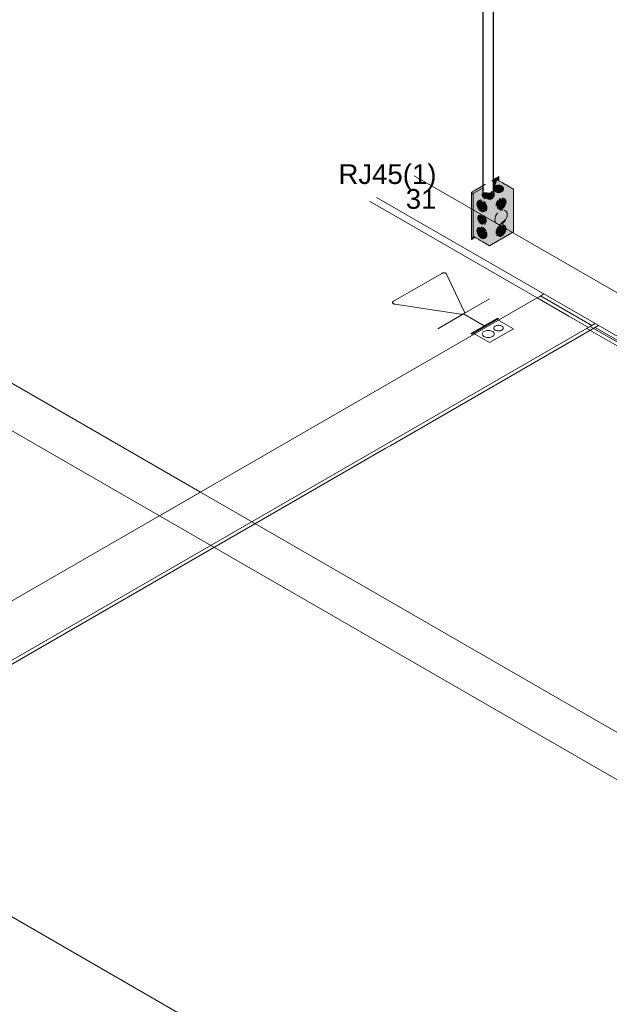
# Model space of a CAD drawing. Header units: millimetres. Extents: x 4476663 to 4477054, y -30323851 to -30323414.
# Tile 10 of 256: x 4476924 to 4476930, y -30323833 to -30323823. Entities that reach past the tile are written whole.
import ezdxf

# ---------------------------------------------------------------- set-up
doc = ezdxf.new("R2010")
doc.units = ezdxf.units.MM
doc.linetypes.add('NULL', pattern=[0])
for name, color, linetype, lineweight in [('CE-Caixa', 9, 'Continuous', 18), ('CE-Condutos (Teto)', 1, 'Continuous', 25), ('CE-PT Dados', 7, 'Continuous', 5), ('DI-Elementos externos em vista', 9, 'Continuous', 5), ('IFC-Caixa de passagem-Contorno', 44, 'Continuous', 5), ('IFC-Parede padrão-Contorno', 44, 'Continuous', 5), ('IFC-Parede-Contorno', 42, 'Continuous', 5), ('Textos', 7, 'Continuous', 9)]:
    doc.layers.add(name, color=color, linetype=linetype, lineweight=lineweight)
doc.styles.add('ARIAL', font='arial.ttf')

msp = doc.modelspace()

# ---------------------------------------------------------------- hatches: boundary and pattern name
at = {"layer": 'CE-Caixa', "linetype": 'Continuous'}
for points in [[(4476928.6135, -30323824.6307), (4476928.6244, -30323824.5938), (4476928.5502, -30323824.6366), (4476928.5642, -30323824.6517), (4476928.5876, -30323824.6381)], [(4476928.6244, -30323824.5938), (4476928.6135, -30323824.6307), (4476928.6244, -30323824.637)], [(4476928.4699, -30323824.7061), (4476928.4629, -30323824.703), (4476928.4867, -30323824.6733), (4476928.3473, -30323824.7538), (4476928.3722, -30323824.7625), (4476928.3939, -30323824.75), (4476928.4847, -30323824.7126), (4476928.4403, -30323824.7232)], [(4476928.607, -30323824.627), (4476928.5919, -30323824.6736), (4476928.571, -30323824.7107), (4476928.5649, -30323824.7472), (4476928.5666, -30323824.7489), (4476928.5372, -30323824.8375), (4476928.48, -30323824.77), (4476928.4548, -30323824.772), (4476928.4642, -30323824.7514), (4476928.4479, -30323824.7571), (4476928.4723, -30323824.7401), (4476928.4903, -30323824.7151), (4476928.4856, -30323824.713), (4476928.4403, -30323824.7232), (4476928.3645, -30323824.767), (4476928.4316, -30323824.9826), (4476928.4628, -30323825.0773), (4476928.4324, -30323824.9832), (4476928.4669, -30323825.076), (4476928.4337, -30323824.9824), (4476928.4439, -30323824.9788), (4476928.4875, -30323825.0375), (4476928.4587, -30323824.9742), (4476928.4227, -30323824.9035), (4476928.4158, -30323824.9076), (4476928.4158, -30323824.8797), (4476928.4698, -30323824.8713), (4476928.4759, -30323824.9292), (4476928.4258, -30323824.9018), (4476928.4875, -30323825.0375), (4476928.4447, -30323824.9786), (4476928.4342, -30323824.9822), (4476928.4673, -30323825.0762), (4476928.4468, -30323824.9858), (4476928.4686, -30323825.0755), (4476928.4674, -30323825.0761), (4476928.4326, -30323824.9823), (4476928.4628, -30323825.0773), (4476928.4613, -30323825.0777), (4476928.4997, -30323825.2016), (4476928.4994, -30323825.1633), (4476928.4978, -30323825.1573), (4476928.4997, -30323825.2016), (4476928.529, -30323825.296), (4476928.529, -30323824.862), (4476928.7715, -30323824.722)], [(4476928.4403, -30323824.7232), (4476928.467, -30323824.7172), (4476928.4695, -30323824.7064)], [(4476928.607, -30323824.627), (4476928.571, -30323824.6478), (4476928.5619, -30323824.6879), (4476928.571, -30323824.6853), (4476928.5633, -30323824.6939), (4476928.5853, -30323824.6907)], [(4476928.5801, -30323824.693), (4476928.5745, -30323824.6955), (4476928.5672, -30323824.711)], [(4476928.6244, -30323824.6827), (4476928.6073, -30323824.6834), (4476928.5853, -30323824.6907), (4476928.5727, -30323824.7034), (4476928.571, -30323824.7275), (4476928.5775, -30323824.7416), (4476928.5955, -30323824.752), (4476928.62, -30323824.7558), (4476928.6546, -30323824.7475), (4476928.6673, -30323824.7348), (4476928.669, -30323824.7107), (4476928.6624, -30323824.6965), (4476928.6445, -30323824.6862)], [(4476928.5711, -30323824.7101), (4476928.5859, -30323824.6904), (4476928.5801, -30323824.693)], [(4476928.3645, -30323824.7924), (4476928.3645, -30323824.767), (4476928.3722, -30323824.7625), (4476928.3473, -30323824.7538)], [(4476928.3473, -30323825.2338), (4476928.3645, -30323825.1753), (4476928.3645, -30323824.8668), (4476928.3626, -30323824.8405), (4476928.3611, -30323824.9391), (4476928.3645, -30323824.7924), (4476928.3473, -30323824.7538)], [(4476928.3645, -30323825.201), (4476928.529, -30323825.296), (4476928.4929, -30323825.2547), (4476928.4662, -30323825.2353), (4476928.4677, -30323825.2291), (4476928.4332, -30323825.2113), (4476928.4177, -30323825.1931), (4476928.3992, -30323825.1387), (4476928.4149, -30323825.1146), (4476928.4158, -30323825.1811), (4476928.4177, -30323825.1931), (4476928.4332, -30323825.2113), (4476928.4677, -30323825.2291), (4476928.4662, -30323825.2353), (4476928.4929, -30323825.2547), (4476928.529, -30323825.296), (4476928.4597, -30323825.0731), (4476928.4351, -30323825.0589), (4476928.4158, -30323825.0217), (4476928.4471, -30323825.0324), (4476928.3645, -30323824.767)], [(4476928.4216, -30323824.7631), (4476928.5102, -30323824.7239), (4476928.5095, -30323824.7236)], [(4476928.5752, -30323824.7615), (4476928.463, -30323824.753), (4476928.4569, -30323824.7615), (4476928.4548, -30323824.7875), (4476928.4849, -30323824.8172), (4476928.5161, -30323824.8224), (4476928.5467, -30323824.8171), (4476928.5633, -30323824.8069), (4476928.5752, -30323824.7836)], [(4476928.5481, -30323824.7407), (4476928.5043, -30323824.7988), (4476928.5372, -30323824.8375), (4476928.5615, -30323824.7473)], [(4476928.529, -30323825.296), (4476928.7715, -30323825.156), (4476928.7715, -30323824.722), (4476928.529, -30323824.862), (4476928.5394, -30323824.868), (4476928.7611, -30323824.74), (4476928.7611, -30323825.15), (4476928.5394, -30323825.278), (4476928.5394, -30323824.868), (4476928.529, -30323824.862)], [(4476928.5616, -30323824.7467), (4476928.5372, -30323824.8375), (4476928.5524, -30323824.7917)], [(4476928.5394, -30323825.278), (4476928.6202, -30323825.0821), (4476928.6012, -30323825.063), (4476928.6236, -30323825.0165), (4476928.6244, -30323825.0717), (4476928.6804, -30323824.9359), (4476928.6244, -30323824.9035), (4476928.6609, -30323824.9214), (4476928.6804, -30323824.9359), (4476928.7611, -30323824.74), (4476928.5394, -30323824.868), (4476928.5394, -30323825.0147), (4476928.5983, -30323825.0692), (4476928.6016, -30323825.0869), (4476928.5798, -30323825.0612), (4476928.5807, -30323825.0529), (4476928.5394, -30323825.0147)], [(4476928.7009, -30323825.1612), (4476928.7003, -30323825.156), (4476928.6829, -30323825.1744), (4476928.6803, -30323825.183), (4476928.6352, -30323825.207), (4476928.6265, -30323825.2277), (4476928.7611, -30323825.15), (4476928.7611, -30323824.74), (4476928.6749, -30323824.9492), (4476928.6862, -30323825.0414), (4476928.6233, -30323825.0744), (4476928.5394, -30323825.278), (4476928.6265, -30323825.2277), (4476928.6352, -30323825.207), (4476928.6228, -30323825.2091), (4476928.6934, -30323825.1392), (4476928.6248, -30323825.201), (4476928.6131, -30323825.204), (4476928.6951, -30323825.1137), (4476928.6943, -30323825.1376), (4476928.6639, -30323825.1882)], [(4476928.6833, -30323824.8921), (4476928.6945, -30323824.8632), (4476928.6945, -30323824.8373), (4476928.6833, -30323824.8213), (4476928.6598, -30323824.8102), (4476928.6639, -30323824.8196), (4476928.6494, -30323824.8112), (4476928.6527, -30323824.8244), (4476928.6382, -30323824.816), (4476928.627, -30323824.8241), (4476928.6244, -30323824.8343), (4476928.6165, -30323824.8352), (4476928.6007, -30323824.8626), (4476928.5949, -30323824.891), (4476928.6094, -30323824.8994), (4476928.5963, -30323824.9031), (4476928.6109, -30323824.9115), (4476928.6007, -30323824.9126), (4476928.6221, -30323824.9274), (4476928.6415, -30323824.9291), (4476928.6639, -30323824.9162)], [(4476928.4134, -30323824.9147), (4476928.4223, -30323824.9279), (4476928.444, -30323824.9471), (4476928.4656, -30323824.9529), (4476928.4906, -30323824.9409), (4476928.5018, -30323824.925), (4476928.5018, -30323824.8991), (4476928.4906, -30323824.8702), (4476928.4711, -30323824.846), (4476928.4552, -30323824.8552), (4476928.4599, -30323824.8379), (4476928.4328, -30323824.8423), (4476928.4487, -30323824.8331), (4476928.4383, -30323824.8321), (4476928.4134, -30323824.844), (4476928.4022, -30323824.86), (4476928.4022, -30323824.8859)], [(4476928.4587, -30323824.9742), (4476928.4258, -30323824.9018), (4476928.4227, -30323824.9035)], [(4476928.4158, -30323825.0388), (4476928.4267, -30323825.0577), (4476928.444, -30323825.0731), (4476928.4613, -30323825.0777), (4476928.4844, -30323825.0663), (4476928.4934, -30323825.0535), (4476928.4934, -30323825.0328), (4476928.4844, -30323825.0097), (4476928.4689, -30323824.9904), (4476928.444, -30323824.9931), (4476928.451, -30323824.9801), (4476928.435, -30323824.9893), (4476928.4426, -30323824.9792), (4476928.4195, -30323824.9906), (4476928.4094, -30323825.0131)], [(4476928.4316, -30323824.9826), (4476928.4611, -30323825.0777), (4476928.4628, -30323825.0773)], [(4476928.4686, -30323825.0755), (4476928.4468, -30323824.9858), (4476928.4672, -30323825.0759)], [(4476928.5865, -30323825.0583), (4476928.6137, -30323825.0498), (4476928.5557, -30323824.9204), (4476928.5182, -30323824.995)], [(4476928.7007, -30323825.0147), (4476928.7063, -30323824.996), (4476928.7081, -30323824.9784), (4476928.7063, -30323824.9629), (4476928.7007, -30323824.9507), (4476928.6919, -30323824.9425), (4476928.6659, -30323824.9305), (4476928.6525, -30323824.9319), (4476928.6382, -30323824.938), (4476928.6244, -30323824.9484), (4476928.6384, -30323824.9568), (4476928.6105, -30323824.9626), (4476928.599, -30323824.9793), (4476928.5902, -30323824.9977), (4476928.5846, -30323825.0163), (4476928.5827, -30323825.034), (4476928.5846, -30323825.0494), (4476928.5902, -30323825.0617), (4476928.599, -30323825.0699), (4476928.625, -30323825.0818)], [(4476928.4177, -30323825.1931), (4476928.4328, -30323825.2109), (4476928.4552, -30323825.2238), (4476928.4746, -30323825.2221), (4476928.4974, -30323825.2065), (4476928.5032, -30323825.1849), (4476928.4974, -30323825.1565), (4476928.478, -30323825.1583), (4476928.4939, -30323825.1491), (4476928.4906, -30323825.1422), (4476928.4711, -30323825.118), (4476928.4487, -30323825.1051), (4476928.4328, -30323825.1143), (4476928.4383, -30323825.1041), (4476928.4065, -30323825.1224), (4476928.4007, -30323825.1441), (4476928.4065, -30323825.1724)], [(4476928.4852, -30323825.0386), (4476928.4606, -30323825.0798), (4476928.4636, -30323825.0814)], [(4476928.4957, -30323825.0419), (4476928.4754, -30323825.0864), (4476928.4838, -30323825.09)], [(4476928.6639, -30323825.1882), (4476928.6833, -30323825.1641), (4476928.6945, -30323825.1352), (4476928.6945, -30323825.1093), (4476928.6833, -30323825.0933), (4476928.6598, -30323825.0822), (4476928.6639, -30323825.0916), (4476928.6494, -30323825.0832), (4476928.6527, -30323825.0964), (4476928.6382, -30323825.088), (4476928.627, -30323825.0961), (4476928.6076, -30323825.1203), (4476928.5963, -30323825.1492), (4476928.5963, -30323825.1751), (4476928.6221, -30323825.1994), (4476928.6415, -30323825.2011)], [(4476928.6671, -30323825.0639), (4476928.6804, -30323825.0498), (4476928.6919, -30323825.033), (4476928.7007, -30323825.0147), (4476928.625, -30323825.0818), (4476928.6384, -30323825.0805), (4476928.6527, -30323825.0744)], [(4476928.3843, -30323825.2124), (4476928.3694, -30323825.2038), (4476928.3645, -30323825.1772), (4476928.3473, -30323825.2338)]]:
    msp.add_hatch(color=163, dxfattribs=at).paths.add_polyline_path(points)

# ---------------------------------------------------------------- linework, layer by layer
at = {"layer": 'CE-Caixa'}
for p, q in [((4476928.5938, -30323824.6114), (4476928.5869, -30323824.6154)), ((4476928.6244, -30323824.5938), (4476928.5938, -30323824.6114)), ((4476928.6244, -30323824.637), (4476928.6244, -30323824.5938)), ((4476928.4472, -30323824.6961), (4476928.3719, -30323824.7395)), ((4476928.4867, -30323824.6733), (4476928.4472, -30323824.6961)), ((4476928.4695, -30323824.7064), (4476928.4548, -30323824.7148)), ((4476928.571, -30323824.6246), (4476928.5502, -30323824.6366)), ((4476928.5869, -30323824.6154), (4476928.571, -30323824.6246)), ((4476928.5877, -30323824.6381), (4476928.571, -30323824.6478)), ((4476928.5727, -30323824.7034), (4476928.571, -30323824.7107)), ((4476928.571, -30323824.7107), (4476928.571, -30323824.7275)), ((4476928.5776, -30323824.6965), (4476928.5727, -30323824.7034)), ((4476928.5853, -30323824.6907), (4476928.5776, -30323824.6965)), ((4476928.5955, -30323824.6862), (4476928.5853, -30323824.6907)), ((4476928.607, -30323824.627), (4476928.5877, -30323824.6381)), ((4476928.6073, -30323824.6834), (4476928.5955, -30323824.6862)), ((4476928.6165, -30323824.6325), (4476928.607, -30323824.627)), ((4476928.62, -30323824.6824), (4476928.6073, -30323824.6834)), ((4476928.6244, -30323824.637), (4476928.6165, -30323824.6325)), ((4476928.6244, -30323824.6827), (4476928.62, -30323824.6824)), ((4476928.6426, -30323824.6475), (4476928.6244, -30323824.637)), ((4476928.6327, -30323824.6833), (4476928.6244, -30323824.6827)), ((4476928.6445, -30323824.6862), (4476928.6327, -30323824.6833)), ((4476928.6563, -30323824.6554), (4476928.6426, -30323824.6475)), ((4476928.6546, -30323824.6907), (4476928.6445, -30323824.6862)), ((4476928.6624, -30323824.6965), (4476928.6546, -30323824.6907)), ((4476928.66, -30323824.6576), (4476928.6563, -30323824.6554)), ((4476928.669, -30323824.6628), (4476928.66, -30323824.6576)), ((4476928.6673, -30323824.7033), (4476928.6624, -30323824.6965)), ((4476928.669, -30323824.7107), (4476928.6673, -30323824.7033)), ((4476928.6762, -30323824.6669), (4476928.669, -30323824.6628)), ((4476928.669, -30323824.7275), (4476928.669, -30323824.7107)), ((4476928.6821, -30323824.6703), (4476928.6762, -30323824.6669)), ((4476928.6933, -30323824.6768), (4476928.6821, -30323824.6703)), ((4476928.7155, -30323824.6896), (4476928.6933, -30323824.6768)), ((4476928.7544, -30323824.7121), (4476928.7155, -30323824.6896)), ((4476928.7556, -30323824.7128), (4476928.7544, -30323824.7121)), ((4476928.7715, -30323824.722), (4476928.7556, -30323824.7128)), ((4476928.3719, -30323824.7395), (4476928.3473, -30323824.7538)), ((4476928.3473, -30323824.7538), (4476928.3473, -30323824.7772)), ((4476928.3473, -30323824.7772), (4476928.3473, -30323824.818)), ((4476928.4403, -30323824.7232), (4476928.3645, -30323824.767)), ((4476928.3645, -30323824.767), (4476928.3645, -30323824.8085)), ((4476928.3645, -30323824.8085), (4476928.3645, -30323825.0307)), ((4476928.4548, -30323824.7148), (4476928.4403, -30323824.7232)), ((4476928.4569, -30323824.7615), (4476928.4548, -30323824.7707)), ((4476928.4548, -30323824.7707), (4476928.4548, -30323824.7875)), ((4476928.4548, -30323824.7875), (4476928.4569, -30323824.7966)), ((4476928.4619, -30323824.7546), (4476928.4569, -30323824.7615)), ((4476928.5752, -30323824.7615), (4476928.5708, -30323824.7554)), ((4476928.571, -30323824.7275), (4476928.5727, -30323824.7348)), ((4476928.5727, -30323824.7348), (4476928.5775, -30323824.7416)), ((4476928.5773, -30323824.7707), (4476928.5752, -30323824.7615)), ((4476928.5752, -30323824.7966), (4476928.5773, -30323824.7875)), ((4476928.5773, -30323824.7875), (4476928.5773, -30323824.7707)), ((4476928.5775, -30323824.7416), (4476928.5853, -30323824.7475)), ((4476928.5853, -30323824.7475), (4476928.5955, -30323824.752)), ((4476928.5955, -30323824.752), (4476928.6073, -30323824.7548)), ((4476928.6073, -30323824.7548), (4476928.62, -30323824.7558)), ((4476928.6244, -30323824.7554), (4476928.6327, -30323824.7548)), ((4476928.6327, -30323824.7548), (4476928.6445, -30323824.752)), ((4476928.6445, -30323824.752), (4476928.6546, -30323824.7475)), ((4476928.6546, -30323824.7475), (4476928.6624, -30323824.7416)), ((4476928.6688, -30323824.8129), (4476928.6598, -30323824.8102)), ((4476928.6624, -30323824.7416), (4476928.6673, -30323824.7348)), ((4476928.6673, -30323824.7348), (4476928.669, -30323824.7275)), ((4476928.6833, -30323824.8213), (4476928.6688, -30323824.8129)), ((4476928.7715, -30323825.156), (4476928.7715, -30323824.722)), ((4476928.3473, -30323824.818), (4476928.3473, -30323824.8487)), ((4476928.3473, -30323824.8487), (4476928.3473, -30323824.9471)), ((4476928.4022, -30323824.86), (4476928.4007, -30323824.8721)), ((4476928.4007, -30323824.8721), (4476928.4022, -30323824.8859)), ((4476928.4065, -30323824.8504), (4476928.4022, -30323824.86)), ((4476928.4022, -30323824.8859), (4476928.4065, -30323824.9004)), ((4476928.4134, -30323824.844), (4476928.4065, -30323824.8504)), ((4476928.4065, -30323824.9004), (4476928.4134, -30323824.9147)), ((4476928.4293, -30323824.8348), (4476928.4134, -30323824.844)), ((4476928.4383, -30323824.8321), (4476928.4293, -30323824.8348)), ((4476928.4487, -30323824.8331), (4476928.4383, -30323824.8321)), ((4476928.4816, -30323824.8571), (4476928.4711, -30323824.846)), ((4476928.4877, -30323824.866), (4476928.4816, -30323824.8571)), ((4476928.4974, -30323824.8845), (4476928.4906, -30323824.8702)), ((4476928.5018, -30323824.8991), (4476928.4974, -30323824.8845)), ((4476928.5032, -30323824.9129), (4476928.5018, -30323824.8991)), ((4476928.5018, -30323824.925), (4476928.5032, -30323824.9129)), ((4476928.5963, -30323824.8772), (4476928.5949, -30323824.891)), ((4476928.6007, -30323824.8626), (4476928.5963, -30323824.8772)), ((4476928.6076, -30323824.8483), (4476928.6007, -30323824.8626)), ((4476928.6165, -30323824.8352), (4476928.6076, -30323824.8483)), ((4476928.6382, -30323824.816), (4476928.627, -30323824.8241)), ((4476928.6639, -30323824.9162), (4476928.6744, -30323824.9052)), ((4476928.6744, -30323824.9052), (4476928.6833, -30323824.8921)), ((4476928.6902, -30323824.8277), (4476928.6833, -30323824.8213)), ((4476928.6833, -30323824.8921), (4476928.6902, -30323824.8777)), ((4476928.6945, -30323824.8373), (4476928.6902, -30323824.8277)), ((4476928.6902, -30323824.8777), (4476928.6945, -30323824.8632)), ((4476928.696, -30323824.8494), (4476928.6945, -30323824.8373)), ((4476928.6945, -30323824.8632), (4476928.696, -30323824.8494)), ((4476928.3473, -30323824.9471), (4476928.3473, -30323824.9818)), ((4476928.3473, -30323824.9818), (4476928.3473, -30323825.191)), ((4476928.4105, -30323825.0034), (4476928.4094, -30323825.0131)), ((4476928.414, -30323824.9958), (4476928.4105, -30323825.0034)), ((4476928.4134, -30323824.9147), (4476928.4158, -30323824.9182)), ((4476928.4158, -30323824.9941), (4476928.414, -30323824.9958)), ((4476928.4158, -30323824.9182), (4476928.4223, -30323824.9279)), ((4476928.4195, -30323824.9906), (4476928.4158, -30323824.9941)), ((4476928.4354, -30323824.9814), (4476928.4195, -30323824.9906)), ((4476928.4223, -30323824.9279), (4476928.4328, -30323824.9389)), ((4476928.4328, -30323824.9389), (4476928.444, -30323824.9471)), ((4476928.444, -30323824.9471), (4476928.4552, -30323824.9518)), ((4476928.4552, -30323824.9518), (4476928.4656, -30323824.9529)), ((4476928.4656, -30323824.9529), (4476928.4746, -30323824.9501)), ((4476928.4772, -30323824.9992), (4476928.4689, -30323824.9904)), ((4476928.4746, -30323824.9501), (4476928.4906, -30323824.9409)), ((4476928.4844, -30323825.0097), (4476928.4772, -30323824.9992)), ((4476928.4899, -30323825.0212), (4476928.4844, -30323825.0097)), ((4476928.4906, -30323824.9409), (4476928.4974, -30323824.9345)), ((4476928.4974, -30323824.9345), (4476928.5018, -30323824.925)), ((4476928.5902, -30323824.9977), (4476928.5846, -30323825.0163)), ((4476928.599, -30323824.9793), (4476928.5902, -30323824.9977)), ((4476928.6105, -30323824.9626), (4476928.599, -30323824.9793)), ((4476928.6221, -30323824.9274), (4476928.6244, -30323824.9281)), ((4476928.6244, -30323824.9281), (4476928.6311, -30323824.9302)), ((4476928.6311, -30323824.9302), (4476928.6415, -30323824.9291)), ((4476928.6525, -30323824.9319), (4476928.6382, -30323824.938)), ((4476928.6415, -30323824.9291), (4476928.6527, -30323824.9244)), ((4476928.6659, -30323824.9305), (4476928.6525, -30323824.9319)), ((4476928.6527, -30323824.9244), (4476928.6639, -30323824.9162)), ((4476928.6919, -30323824.9425), (4476928.6774, -30323824.9341)), ((4476928.7007, -30323824.9507), (4476928.6919, -30323824.9425)), ((4476928.7063, -30323824.9629), (4476928.7007, -30323824.9507)), ((4476928.7007, -30323825.0147), (4476928.7063, -30323824.996)), ((4476928.7081, -30323824.9784), (4476928.7063, -30323824.9629)), ((4476928.7063, -30323824.996), (4476928.7081, -30323824.9784)), ((4476928.3645, -30323825.0307), (4476928.3645, -30323825.085)), ((4476928.3645, -30323825.085), (4476928.3645, -30323825.1152)), ((4476928.4094, -30323825.0131), (4476928.4105, -30323825.0241)), ((4476928.4105, -30323825.0241), (4476928.414, -30323825.0358)), ((4476928.4293, -30323825.1068), (4476928.4134, -30323825.116)), ((4476928.414, -30323825.0358), (4476928.4195, -30323825.0472)), ((4476928.4195, -30323825.0472), (4476928.4267, -30323825.0577)), ((4476928.4267, -30323825.0577), (4476928.435, -30323825.0665)), ((4476928.435, -30323825.0665), (4476928.444, -30323825.0731)), ((4476928.444, -30323825.0731), (4476928.453, -30323825.0769)), ((4476928.4599, -30323825.1099), (4476928.4487, -30323825.1051)), ((4476928.453, -30323825.0769), (4476928.4613, -30323825.0777)), ((4476928.4711, -30323825.118), (4476928.4599, -30323825.1099)), ((4476928.4613, -30323825.0777), (4476928.4685, -30323825.0755)), ((4476928.4685, -30323825.0755), (4476928.4844, -30323825.0663)), ((4476928.4844, -30323825.0663), (4476928.4899, -30323825.0612)), ((4476928.4934, -30323825.0328), (4476928.4899, -30323825.0212)), ((4476928.4899, -30323825.0612), (4476928.4934, -30323825.0535)), ((4476928.4946, -30323825.0439), (4476928.4934, -30323825.0328)), ((4476928.4934, -30323825.0535), (4476928.4946, -30323825.0439)), ((4476928.5846, -30323825.0163), (4476928.5827, -30323825.034)), ((4476928.5827, -30323825.034), (4476928.5846, -30323825.0494)), ((4476928.5846, -30323825.0494), (4476928.5902, -30323825.0617)), ((4476928.5902, -30323825.0617), (4476928.599, -30323825.0699)), ((4476928.599, -30323825.0699), (4476928.6135, -30323825.0783)), ((4476928.6165, -30323825.1072), (4476928.6076, -30323825.1203)), ((4476928.6135, -30323825.0783), (4476928.6156, -30323825.0789)), ((4476928.6156, -30323825.0789), (4476928.625, -30323825.0818)), ((4476928.627, -30323825.0961), (4476928.6165, -30323825.1072)), ((4476928.625, -30323825.0818), (4476928.6384, -30323825.0805)), ((4476928.6382, -30323825.088), (4476928.627, -30323825.0961)), ((4476928.6384, -30323825.0805), (4476928.6527, -30323825.0744)), ((4476928.6527, -30323825.0744), (4476928.6671, -30323825.0639)), ((4476928.6688, -30323825.0849), (4476928.6598, -30323825.0822)), ((4476928.6671, -30323825.0639), (4476928.6804, -30323825.0498)), ((4476928.6833, -30323825.0933), (4476928.6688, -30323825.0849)), ((4476928.6804, -30323825.0498), (4476928.6919, -30323825.033)), ((4476928.6902, -30323825.0997), (4476928.6833, -30323825.0933)), ((4476928.6945, -30323825.1093), (4476928.6902, -30323825.0997)), ((4476928.6919, -30323825.033), (4476928.7007, -30323825.0147)), ((4476928.696, -30323825.1214), (4476928.6945, -30323825.1093)), ((4476928.3473, -30323825.191), (4476928.3473, -30323825.2338)), ((4476928.3645, -30323825.1152), (4476928.3645, -30323825.1388)), ((4476928.3645, -30323825.1388), (4476928.3645, -30323825.1611)), ((4476928.3645, -30323825.1611), (4476928.3645, -30323825.1614)), ((4476928.3645, -30323825.1614), (4476928.3645, -30323825.1853)), ((4476928.3645, -30323825.1853), (4476928.3645, -30323825.201)), ((4476928.3645, -30323825.201), (4476928.3697, -30323825.204)), ((4476928.3645, -30323825.2238), (4476928.3843, -30323825.2124)), ((4476928.3697, -30323825.204), (4476928.3843, -30323825.2124)), ((4476928.3843, -30323825.2124), (4476928.3917, -30323825.2167)), ((4476928.4022, -30323825.132), (4476928.4007, -30323825.1441)), ((4476928.4007, -30323825.1441), (4476928.4022, -30323825.1579)), ((4476928.4065, -30323825.1224), (4476928.4022, -30323825.132)), ((4476928.4022, -30323825.1579), (4476928.4065, -30323825.1724)), ((4476928.4134, -30323825.116), (4476928.4065, -30323825.1224)), ((4476928.4065, -30323825.1724), (4476928.4134, -30323825.1867)), ((4476928.4134, -30323825.1867), (4476928.4177, -30323825.1931)), ((4476928.4177, -30323825.1931), (4476928.4223, -30323825.1999)), ((4476928.4223, -30323825.1999), (4476928.4328, -30323825.2109)), ((4476928.4328, -30323825.2109), (4476928.444, -30323825.2191)), ((4476928.4816, -30323825.1291), (4476928.4711, -30323825.118)), ((4476928.4906, -30323825.1422), (4476928.4816, -30323825.1291)), ((4476928.4939, -30323825.1491), (4476928.4906, -30323825.1422)), ((4476928.4906, -30323825.2129), (4476928.4974, -30323825.2065)), ((4476928.5018, -30323825.1711), (4476928.4974, -30323825.1565)), ((4476928.4974, -30323825.2065), (4476928.5018, -30323825.197)), ((4476928.5032, -30323825.1849), (4476928.5018, -30323825.1711)), ((4476928.5018, -30323825.197), (4476928.5032, -30323825.1849)), ((4476928.529, -30323825.296), (4476928.7715, -30323825.156)), ((4476928.5963, -30323825.1492), (4476928.5949, -30323825.163)), ((4476928.5949, -30323825.163), (4476928.5963, -30323825.1751)), ((4476928.6007, -30323825.1346), (4476928.5963, -30323825.1492)), ((4476928.6076, -30323825.1203), (4476928.6007, -30323825.1346)), ((4476928.6007, -30323825.1846), (4476928.6076, -30323825.191)), ((4476928.6076, -30323825.191), (4476928.6221, -30323825.1994)), ((4476928.6221, -30323825.1994), (4476928.6311, -30323825.2022)), ((4476928.6311, -30323825.2022), (4476928.6415, -30323825.2011)), ((4476928.6415, -30323825.2011), (4476928.6527, -30323825.1964)), ((4476928.6527, -30323825.1964), (4476928.6639, -30323825.1882)), ((4476928.6639, -30323825.1882), (4476928.6744, -30323825.1772)), ((4476928.6744, -30323825.1772), (4476928.6833, -30323825.1641)), ((4476928.6833, -30323825.1641), (4476928.6902, -30323825.1497)), ((4476928.6902, -30323825.1497), (4476928.6945, -30323825.1352)), ((4476928.6945, -30323825.1352), (4476928.696, -30323825.1214)), ((4476928.3473, -30323825.2338), (4476928.3645, -30323825.2238)), ((4476928.3917, -30323825.2167), (4476928.3936, -30323825.2178)), ((4476928.3936, -30323825.2178), (4476928.4096, -30323825.227)), ((4476928.4096, -30323825.227), (4476928.4158, -30323825.2306)), ((4476928.4158, -30323825.2306), (4476928.4254, -30323825.2361)), ((4476928.4254, -30323825.2361), (4476928.4416, -30323825.2455)), ((4476928.4416, -30323825.2455), (4476928.4613, -30323825.2568)), ((4476928.444, -30323825.2191), (4476928.4552, -30323825.2238)), ((4476928.4552, -30323825.2238), (4476928.4656, -30323825.2249)), ((4476928.4613, -30323825.2568), (4476928.4945, -30323825.276)), ((4476928.4656, -30323825.2249), (4476928.4746, -30323825.2221)), ((4476928.4746, -30323825.2221), (4476928.4906, -30323825.2129)), ((4476928.4945, -30323825.276), (4476928.529, -30323825.296))]:
    msp.add_line(p, q, dxfattribs=at)
at = {"layer": 'CE-Condutos (Teto)'}
for p, q in [((4476928.5708, -30323824.6061), (4476928.5708, -30323815.8928)), ((4476928.4619, -30323816.1137), (4476928.4619, -30323824.7398)), ((4476928.5708, -30323824.6247), (4476928.5708, -30323824.6061)), ((4476928.5708, -30323824.6478), (4476928.5708, -30323824.6247)), ((4476928.5708, -30323824.7425), (4476928.5708, -30323824.6478)), ((4476928.4619, -30323824.7398), (4476928.4619, -30323824.7963)), ((4476928.4619, -30323824.7963), (4476928.4701, -30323824.8086)), ((4476928.4701, -30323824.8086), (4476928.4862, -30323824.8179)), ((4476928.5506, -30323824.816), (4476928.5649, -30323824.8057)), ((4476928.5649, -30323824.8057), (4476928.5708, -30323824.793)), ((4476928.5708, -30323824.7508), (4476928.5708, -30323824.7425)), ((4476928.5708, -30323824.7543), (4476928.5708, -30323824.7508)), ((4476928.5708, -30323824.7554), (4476928.5708, -30323824.7543)), ((4476928.5708, -30323824.793), (4476928.5708, -30323824.7554)), ((4476928.5117, -30323824.8225), (4476928.5303, -30323824.8219)), ((4476928.5303, -30323824.8219), (4476928.5506, -30323824.816))]:
    msp.add_line(p, q, dxfattribs=at)
at = {"layer": 'CE-PT Dados'}
for p, q in [((4476927.5543, -30323825.8595), (4476928.0452, -30323825.5764)), ((4476928.0944, -30323825.584), (4476928.2739, -30323825.9709)), ((4476928.2379, -30323825.9917), (4476927.5675, -30323825.8879)), ((4476928.2663, -30323825.9873), (4476928.5282, -30323825.836)), ((4476928.2663, -30323825.9873), (4476928.0044, -30323826.1385)), ((4476928.2663, -30323825.9873), (4476928.4752, -30323826.1079))]:
    msp.add_line(p, q, dxfattribs=at)
for points in [[(4476928.0944, -30323825.584), (4476928.0933, -30323825.5822), (4476928.0918, -30323825.5804), (4476928.09, -30323825.5787), (4476928.0879, -30323825.5771), (4476928.0855, -30323825.5757), (4476928.0828, -30323825.5745), (4476928.0799, -30323825.5735), (4476928.0768, -30323825.5727), (4476928.0736, -30323825.572), (4476928.0702, -30323825.5716), (4476928.0668, -30323825.5715), (4476928.0634, -30323825.5715), (4476928.06, -30323825.5718), (4476928.0567, -30323825.5723), (4476928.0535, -30323825.573), (4476928.0505, -30323825.574), (4476928.0477, -30323825.5751), (4476928.0452, -30323825.5764)], [(4476927.5543, -30323825.8595), (4476927.5521, -30323825.861), (4476927.5501, -30323825.8626), (4476927.5485, -30323825.8644), (4476927.5472, -30323825.8662), (4476927.5463, -30323825.8681), (4476927.5458, -30323825.8701), (4476927.5457, -30323825.872), (4476927.546, -30323825.874), (4476927.5467, -30323825.8759), (4476927.5478, -30323825.8778), (4476927.5492, -30323825.8796), (4476927.551, -30323825.8813), (4476927.5532, -30323825.8828), (4476927.5556, -30323825.8842), (4476927.5583, -30323825.8855), (4476927.5612, -30323825.8865), (4476927.5643, -30323825.8873), (4476927.5675, -30323825.8879)], [(4476928.2379, -30323825.9917), (4476928.2412, -30323825.9921), (4476928.2447, -30323825.9922), (4476928.2481, -30323825.9922), (4476928.2515, -30323825.9919), (4476928.2548, -30323825.9914), (4476928.2579, -30323825.9906), (4476928.2609, -30323825.9897), (4476928.2637, -30323825.9886), (4476928.2663, -30323825.9873), (4476928.2686, -30323825.9858), (4476928.2705, -30323825.9842), (4476928.2721, -30323825.9824), (4476928.2734, -30323825.9806), (4476928.2743, -30323825.9787), (4476928.2748, -30323825.9767), (4476928.2749, -30323825.9748), (4476928.2746, -30323825.9728), (4476928.2739, -30323825.9709)]]:
    msp.add_lwpolyline(points, dxfattribs=at)
at = {"layer": 'DI-Elementos externos em vista'}
for p, q in [((4476917.4575, -30323823.0963), (4476925.5979, -30323827.7961)), ((4476925.1822, -30323828.0361), (4476916.9378, -30323823.2763)), ((4476925.5979, -30323827.7961), (4476925.1822, -30323828.0361)), ((4476925.5979, -30323827.7961), (4476936.5711, -30323834.1315)), ((4476936.5018, -30323834.5715), (4476925.1822, -30323828.0361)), ((4476920.9124, -30323830.5013), (4476932.853, -30323837.3952))]:
    msp.add_line(p, q, dxfattribs=at)
at = {"layer": 'IFC-Caixa de passagem-Contorno'}
for p, q in [((4476928.6103, -30323826.0299), (4476928.3401, -30323826.1859)), ((4476928.6207, -30323826.0359), (4476928.3505, -30323826.1919)), ((4476928.6068, -30323826.0439), (4476928.7714, -30323826.1389)), ((4476928.6103, -30323826.0299), (4476928.6207, -30323826.0359)), ((4476928.3401, -30323826.1859), (4476928.3505, -30323826.1919)), ((4476928.3643, -30323826.1839), (4476928.5289, -30323826.2789)), ((4476928.7714, -30323826.1389), (4476928.5289, -30323826.2789))]:
    msp.add_line(p, q, dxfattribs=at)
for points in [[(4476928.5855, -30323826.1116), (4476928.5801, -30323826.1153), (4476928.5758, -30323826.1196), (4476928.5729, -30323826.1242), (4476928.5714, -30323826.129), (4476928.5714, -30323826.1339), (4476928.5729, -30323826.1388), (4476928.5758, -30323826.1434), (4476928.5801, -30323826.1476), (4476928.5855, -30323826.1514), (4476928.592, -30323826.1545), (4476928.5994, -30323826.157), (4476928.6074, -30323826.1587), (4476928.6157, -30323826.1595), (4476928.6242, -30323826.1595), (4476928.6326, -30323826.1587), (4476928.6406, -30323826.157), (4476928.648, -30323826.1545), (4476928.6545, -30323826.1514), (4476928.6599, -30323826.1476), (4476928.6642, -30323826.1434), (4476928.6671, -30323826.1388), (4476928.6686, -30323826.1339), (4476928.6686, -30323826.129), (4476928.6671, -30323826.1242), (4476928.6642, -30323826.1196), (4476928.6599, -30323826.1153), (4476928.6545, -30323826.1116), (4476928.648, -30323826.1084), (4476928.6406, -30323826.106), (4476928.6326, -30323826.1043), (4476928.6242, -30323826.1034), (4476928.6157, -30323826.1034), (4476928.6074, -30323826.1043), (4476928.5994, -30323826.106), (4476928.592, -30323826.1084), (4476928.5855, -30323826.1116)], [(4476928.4728, -30323826.1665), (4476928.466, -30323826.1712), (4476928.4607, -30323826.1766), (4476928.457, -30323826.1823), (4476928.4552, -30323826.1884), (4476928.4552, -30323826.1945), (4476928.457, -30323826.2006), (4476928.4607, -30323826.2064), (4476928.466, -30323826.2117), (4476928.4728, -30323826.2164), (4476928.481, -30323826.2204), (4476928.4902, -30323826.2235), (4476928.5002, -30323826.2256), (4476928.5107, -30323826.2266), (4476928.5214, -30323826.2266), (4476928.5319, -30323826.2256), (4476928.5419, -30323826.2235), (4476928.5511, -30323826.2204), (4476928.5593, -30323826.2164), (4476928.5662, -30323826.2117), (4476928.5715, -30323826.2064), (4476928.5751, -30323826.2006), (4476928.577, -30323826.1945), (4476928.577, -30323826.1884), (4476928.5751, -30323826.1823), (4476928.5715, -30323826.1766), (4476928.5662, -30323826.1712), (4476928.5593, -30323826.1665), (4476928.5511, -30323826.1626), (4476928.5419, -30323826.1595), (4476928.5319, -30323826.1574), (4476928.5214, -30323826.1563), (4476928.5107, -30323826.1563), (4476928.5002, -30323826.1574), (4476928.4902, -30323826.1595), (4476928.481, -30323826.1626), (4476928.4728, -30323826.1665)]]:
    msp.add_lwpolyline(points, dxfattribs=at)
at = {"layer": 'IFC-Parede padrão-Contorno', "color": 8, "lineweight": 5}
for p, q in [((4476950.062, -30323837.4596), (4476927.7638, -30323824.5857)), ((4476949.681, -30323837.6796), (4476927.3827, -30323824.8057)), ((4476929.0111, -30323825.8258), (4476927.3134, -30323824.8457)), ((4476929.0111, -30323825.8258), (4476929.0384, -30323825.81)), ((4476929.0384, -30323825.81), (4476929.0804, -30323825.7858)), ((4476929.5653, -30323826.1058), (4476929.0457, -30323825.8058)), ((4476919.6387, -30323831.2369), (4476929.0111, -30323825.8258)), ((4476929.3339, -30323826.0122), (4476929.0111, -30323825.8258)), ((4476929.5307, -30323826.1258), (4476929.3339, -30323826.0122)), ((4476939.7692, -30323832.0548), (4476929.5153, -30323826.1347)), ((4476929.5294, -30323826.1265), (4476929.5499, -30323826.1147)), ((4476936.591, -30323830.1798), (4476929.5499, -30323826.1147)), ((4476932.8214, -30323827.9857), (4476929.6, -30323826.1258))]:
    msp.add_line(p, q, dxfattribs=at)
at = {"layer": 'IFC-Parede-Contorno', "color": 8, "lineweight": 5}
for p, q in [((4476927.5292, -30323827.3213), (4476929.6346, -30323826.1058)), ((4476929.5427, -30323826.1188), (4476929.6, -30323826.0858)), ((4476922.9073, -30323829.9498), (4476929.5427, -30323826.1188)), ((4476917.5268, -30323833.0963), (4476927.472, -30323827.3544)), ((4476927.472, -30323827.3544), (4476927.5292, -30323827.3213))]:
    msp.add_line(p, q, dxfattribs=at)

# ---------------------------------------------------------------- texts
at = {"layer": 'Textos', "linetype": 'NULL', "char_height": 0.2, "attachment_point": 9, "line_spacing_factor": 0.6, "style": 'ARIAL'}
for s, insert, width in [('RJ45(1)', (4476927.9909, -30323824.73), 1.987195), ('31', (4476927.9909, -30323824.924), 0.621341)]:
    msp.add_mtext(s, dxfattribs=dict(at, insert=insert, width=width))

doc.saveas('drawing.dxf')
